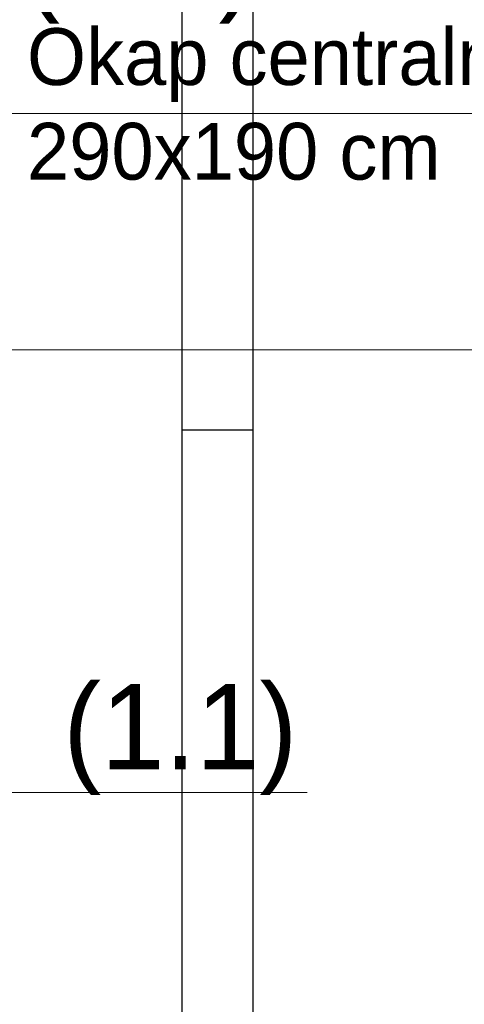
# Model space of a CAD drawing. Header units: millimetres. Extents: x -587 to 358276, y -26688 to 221215.
# Tile 137 of 256: x 9272 to 9334, y 10541 to 10680. Entities that reach past the tile are written whole.
import ezdxf

# ---------------------------------------------------------------- set-up
doc = ezdxf.new("R2010")
doc.units = ezdxf.units.MM
doc.header["$MEASUREMENT"] = 0
doc.layers.add('wymiarowanie', color=176, linetype='Continuous', lineweight=9)
doc.styles.add('ROMANS', font='romans')
doc.styles.add('styl2', font='simplex.shx')
doc.dimstyles.new('Skala 1-50', dxfattribs={"dimtxt": 12, "dimasz": 5, "dimexe": 1, "dimexo": 1, "dimgap": 1.5, "dimtad": 1, "dimdec": 1, "dimrnd": 0.5, "dimtxsty": 'styl2', "dimblk": 'ARCHTICK', "dimcen": 5, "dimadec": 0, "dimazin": 0, "dimtfac": 1, "dimtdec": 1, "dimtmove": 1, "dimatfit": 3, "dimldrblk": 'ARCHTICK', "dimfxl": 5, "dimfxlon": 1, "dimlwd": -1, "dimlwe": -1, "dimarcsym": 0})

# ---------------------------------------------------------------- blocks, each defined once
blk = doc.blocks.new('_ArchTick')
at = {"color": 0, "linetype": 'ByBlock', "const_width": 0.15}
blk.add_lwpolyline([(-0.5, -0.5), (0.5, 0.5)], dxfattribs=at)
blk = doc.blocks.new('*D3885')
at = {"layer": 'Defpoints', "color": 0}
for p in [(9368.21, 10633.58), (8932.19, 10605.06), (9368.21, 10605.06)]:
    blk.add_point(p, dxfattribs=at)
at = {"layer": 'wymiarowanie', "color": 0}
for p, q in [((8932.19, 10628.58), (8932.19, 10634.58)), ((9368.21, 10628.58), (9368.21, 10634.58)), ((8932.19, 10633.58), (9368.21, 10633.58))]:
    blk.add_line(p, q, dxfattribs=at)
at = {"layer": 'wymiarowanie', "color": 0, "xscale": 5, "yscale": 5, "zscale": 5, "rotation": 180}
blk.add_blockref('_ArchTick', (8932.19, 10633.58), dxfattribs=at)
at = {"layer": 'wymiarowanie', "color": 0, "xscale": 5, "yscale": 5, "zscale": 5}
blk.add_blockref('_ArchTick', (9368.21, 10633.58), dxfattribs=at)
at = {"layer": 'wymiarowanie', "color": 0, "insert": (9150.2, 10641.38), "char_height": 12, "attachment_point": 5, "style": 'styl2'}
blk.add_mtext('436', dxfattribs=at)

msp = doc.modelspace()

# ---------------------------------------------------------------- linework, layer by layer
at = {"linetype": 'ByBlock', "ltscale": 0.03}
for p, q in [((9294.55, 10422.29), (9294.55, 10722.29)), ((9304.55, 10422.29), (9304.55, 10722.29)), ((9294.55, 10622.29), (9304.55, 10622.29))]:
    msp.add_line(p, q, dxfattribs=at)
at = {"layer": 'wymiarowanie'}
for p, q in [((9356.51, 10666.87), (9270.21, 10666.88)), ((9312.16, 10571.2), (9259.74, 10571.2))]:
    msp.add_line(p, q, dxfattribs=at)

# ---------------------------------------------------------------- texts
at = {"layer": 'wymiarowanie', "char_height": 12, "width": 500.0426, "attachment_point": 3, "style": 'ROMANS'}
for s, insert in [('\\pxql;{\\fCentury Gothic|b0|i0|c238|p0;(1.7) \\P }', (9772.07, 10695.13)), ('\\pxql;{\\fCentury Gothic|b0|i0|c238|p0;(1.1) \\P }', (9777.85, 10586.47)), ('\\pxql;{\\fCentury Gothic|b0|i0|c238|p0;(1.1) \\P }', (9777.85, 10586.47))]:
    msp.add_mtext(s, dxfattribs=dict(at, insert=insert))
at = {"layer": 'wymiarowanie', "linetype": 'Continuous', "insert": (9600.33, 10678.89), "char_height": 12, "width": 327.6277, "attachment_point": 3, "rotation": 360, "style": 'ROMANS'}
msp.add_mtext('\\pxql;{\\fCentury Gothic|b0|i0|c238|p0;\\H0.666667x;Okap centralny\\P290x190 cm\\P\\H1.499998x; }', dxfattribs=at)

# ---------------------------------------------------------------- dimensions: what is measured, and where the dimension line sits
at = {"layer": 'wymiarowanie'}
dim = msp.add_linear_dim(base=(9368.21, 10633.58), p1=(8932.19, 10605.06), p2=(9368.21, 10605.06), dimstyle='Skala 1-50', dxfattribs=at)
dim.commit()
dim.dimension.update_dxf_attribs({"geometry": '*D3885', "text_midpoint": (9150.2, 10641.38)})

doc.saveas('drawing.dxf')
